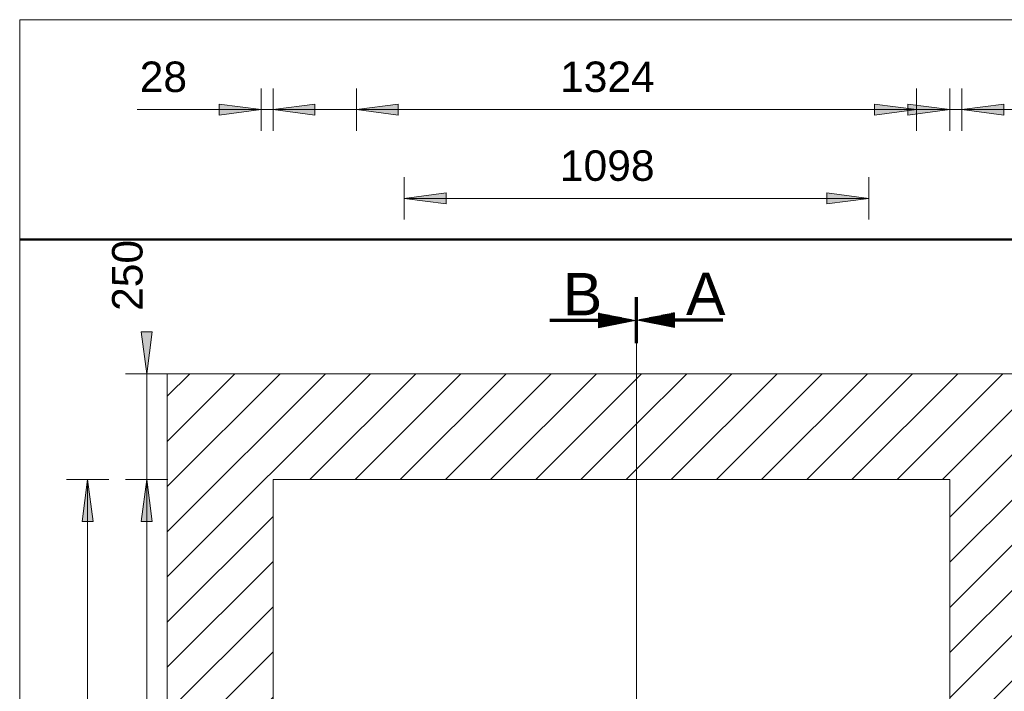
# Model space of a CAD drawing. Extents: x 244 to 994, y 7 to 427.
# Tile 14 of 35: x 484 to 531, y 78 to 110. Entities that reach past the tile are written whole.
import ezdxf
from ezdxf.lldxf.tags import DXFTag

# ---------------------------------------------------------------- set-up
doc = ezdxf.new("R2010")
doc.units = 0
doc.layers.get('0').update_dxf_attribs({"lineweight": 5})
for name, color, linetype, lineweight, true_color in [('7', 6, 'ACAD_ISO10W100', 5, 0xff00ff), ('8_Schraffur', 9, 'Continuous', 5, 0x808080), ('9_Bem', 5, 'Continuous', 5, 0x0000ff)]:
    doc.layers.add(name, color=color, linetype=linetype, lineweight=lineweight, true_color=true_color)
doc.layers.add('9', color=7, linetype='Continuous', lineweight=5)
doc.layers.add('_3d_View_', color=7, linetype='Continuous')
doc.layers.add('X_Geometrie', color=3, linetype='Continuous', lineweight=50, true_color=0x00ff00, plot=False)
doc.styles.get("Standard").update_dxf_attribs({"font": 'arial.ttf'})
tags = doc.linetypes.add('ACAD_ISO10W100', pattern=[18.5, 12, -3, 0.5, -3]).pattern_tags.tags
tags[10:11] = [DXFTag(74, 4), DXFTag(75, 0), DXFTag(340, '0'), DXFTag(46, 1.0), DXFTag(50, 0.0), DXFTag(44, 0.0), DXFTag(45, 0.0)]
tags[8:9] = [DXFTag(74, 4), DXFTag(75, 0), DXFTag(340, '0'), DXFTag(46, 1.0), DXFTag(50, 0.0), DXFTag(44, 0.0), DXFTag(45, 0.0)]
tags[6:7] = [DXFTag(74, 4), DXFTag(75, 0), DXFTag(340, '0'), DXFTag(46, 1.0), DXFTag(50, 0.0), DXFTag(44, 0.0), DXFTag(45, 0.0)]
tags[4:5] = [DXFTag(74, 4), DXFTag(75, 0), DXFTag(340, '0'), DXFTag(46, 1.0), DXFTag(50, 0.0), DXFTag(44, 0.0), DXFTag(45, 0.0)]
tags = doc.linetypes.add('fein_strichliert', pattern=[4, 1, -2, 1]).pattern_tags.tags
tags[8:9] = [DXFTag(74, 4), DXFTag(75, 0), DXFTag(340, '0'), DXFTag(46, 0.0), DXFTag(50, 0.0), DXFTag(44, 0.0), DXFTag(45, 0.0)]
tags[6:7] = [DXFTag(74, 4), DXFTag(75, 0), DXFTag(340, '0'), DXFTag(46, 0.0), DXFTag(50, 0.0), DXFTag(44, 0.0), DXFTag(45, 0.0)]
tags[4:5] = [DXFTag(74, 4), DXFTag(75, 0), DXFTag(340, '0'), DXFTag(46, 0.0), DXFTag(50, 0.0), DXFTag(44, 0.0), DXFTag(45, 0.0)]

# ---------------------------------------------------------------- blocks, each defined once
blk = doc.blocks.new('Schraffur-A05LE0HNBH', base_point=(491.462, 62.163))
at = {"color": 0, "lineweight": -2}
for p, q in [((491.462, 83.553), (501.072, 93.163)), ((491.462, 87.824), (496.801, 93.163)), ((491.462, 92.095), (492.53, 93.163)), ((500.343, 88.163), (505.343, 93.163)), ((504.614, 88.163), (509.614, 93.163)), ((508.885, 88.163), (513.642, 92.92)), ((513.155, 88.163), (513.642, 88.65)), ((491.462, 79.282), (496.462, 84.282)), ((491.462, 75.011), (496.462, 80.011)), ((491.462, 70.74), (495.902, 75.18)), ((491.462, 66.47), (495.902, 70.909)), ((495.826, 66.563), (495.902, 66.639)), ((491.462, 62.199), (495.626, 66.363)), ((495.697, 62.163), (495.902, 62.368))]:
    blk.add_line(p, q, dxfattribs=at)
at = {"color": 0, "linetype": 'fein_strichliert', "lineweight": -2, "ltscale": 0.13}
for p, q in [((491.462, 85.689), (498.936, 93.163)), ((491.462, 89.96), (494.665, 93.163)), ((498.207, 88.163), (503.207, 93.163)), ((502.478, 88.163), (507.478, 93.163)), ((506.749, 88.163), (511.749, 93.163)), ((511.02, 88.163), (513.642, 90.785)), ((491.462, 81.418), (496.462, 86.418)), ((491.462, 77.147), (496.462, 82.147)), ((495.149, 76.563), (496.462, 77.876)), ((491.462, 72.876), (494.949, 76.363)), ((491.462, 68.605), (495.902, 73.045)), ((491.462, 64.334), (495.902, 68.774)), ((493.562, 62.163), (495.902, 64.503))]:
    blk.add_line(p, q, dxfattribs=at)
blk = doc.blocks.new('Schraffur-A05LE0HPBH', base_point=(513.642, 62.163))
at = {"color": 0, "lineweight": -2}
for p, q in [((513.642, 88.65), (518.155, 93.163)), ((513.642, 92.92), (513.884, 93.163)), ((517.426, 88.163), (522.426, 93.163)), ((521.697, 88.163), (526.697, 93.163)), ((525.968, 88.163), (530.968, 93.163)), ((528.462, 86.386), (533.462, 91.386)), ((528.462, 82.115), (533.462, 87.115)), ((528.462, 77.844), (533.462, 82.844)), ((529.022, 74.133), (533.462, 78.573)), ((529.022, 69.862), (533.462, 74.302)), ((529.994, 66.563), (533.462, 70.031)), ((529.022, 65.591), (529.794, 66.363)), ((529.865, 62.163), (533.462, 65.76))]:
    blk.add_line(p, q, dxfattribs=at)
at = {"color": 0, "linetype": 'fein_strichliert', "lineweight": -2, "ltscale": 0.13}
for p, q in [((513.642, 90.785), (516.02, 93.163)), ((515.291, 88.163), (520.291, 93.163)), ((519.562, 88.163), (524.562, 93.163)), ((523.833, 88.163), (528.833, 93.163)), ((528.104, 88.163), (533.104, 93.163)), ((528.462, 84.25), (533.462, 89.25)), ((528.462, 79.979), (533.462, 84.979)), ((529.316, 76.563), (533.462, 80.708)), ((529.022, 71.998), (533.462, 76.438)), ((529.022, 76.268), (529.116, 76.363)), ((529.022, 67.727), (533.462, 72.167)), ((529.022, 63.456), (533.462, 67.896)), ((532, 62.163), (533.462, 63.625))]:
    blk.add_line(p, q, dxfattribs=at)
blk = doc.blocks.new('Blockreferenz-A05LE0HZBH', base_point=(489.362, 29.997))
at = {"layer": '7', "linetype": 'ACAD_ISO10W100', "lineweight": -2, "ltscale": 0.13}
for p, q in [((513.642, 62.163), (513.642, 95.659)), ((489.362, 62.163), (513.642, 62.163)), ((513.642, 29.997), (513.642, 62.163)), ((513.642, 62.163), (535.562, 62.163))]:
    blk.add_line(p, q, dxfattribs=at)
blk = doc.blocks.new('Polygon-A05LE0I3BH', base_point=(484.487, 16.379))
at = {"color": 0, "linetype": 'ByBlock', "lineweight": -2, "ltscale": 0.5}
blk.add_line((484.487, 99.507), (606.448, 99.507), dxfattribs=at)
blk = doc.blocks.new('Polygon-A05LE0I5BH', base_point=(491.462, 31.163))
at = {"color": 0, "linetype": 'ByBlock', "lineweight": -2, "ltscale": 0.13}
for p, q in [((491.462, 31.163), (491.462, 93.163)), ((491.462, 93.163), (533.462, 93.163)), ((533.462, 93.163), (533.462, 31.163)), ((533.462, 31.163), (491.462, 31.163))]:
    blk.add_line(p, q, dxfattribs=at)
blk = doc.blocks.new('Polygon-A05LE0I9BH', base_point=(496.462, 36.163))
at = {"color": 0, "linetype": 'ByBlock', "lineweight": -2, "ltscale": 0.13}
for p, q in [((496.462, 36.163), (496.462, 88.163)), ((496.462, 88.163), (528.462, 88.163)), ((528.462, 88.163), (528.462, 36.163)), ((528.462, 36.163), (496.462, 36.163))]:
    blk.add_line(p, q, dxfattribs=at)
blk = doc.blocks.new('Einzeiliger Text-A05LE0IJBH', base_point=(510.162, 95.922))
at = {"color": 0, "lineweight": -2, "insert": (510.162, 97.922), "char_height": 2, "attachment_point": 1}
blk.add_mtext('{\\fArial;B}', dxfattribs=at)
blk = doc.blocks.new('Einzeiliger Text-A05LE0IXBH', base_point=(515.988, 95.941))
at = {"color": 0, "lineweight": -2, "insert": (515.988, 97.941), "char_height": 2, "attachment_point": 1}
blk.add_mtext('{\\fArial;A}', dxfattribs=at)
blk = doc.blocks.new('Polygon-A05LE0K9BH', base_point=(522.639, 101.185))
at = {"color": 0, "linetype": 'ByBlock', "lineweight": -2, "ltscale": 0.13}
blk.add_solid([(524.622, 101.446), (522.639, 101.185), (522.639, 101.707)], dxfattribs=at)
blk = doc.blocks.new('Polygon-A05LE0KDBH', base_point=(490.233, 86.18))
at = {"color": 0, "linetype": 'ByBlock', "lineweight": -2, "ltscale": 0.13}
blk.add_solid([(490.495, 88.163), (490.756, 86.18), (490.233, 86.18)], dxfattribs=at)
blk = doc.blocks.new('Polygon-A05LE0KHBH', base_point=(526.479, 105.385))
at = {"color": 0, "linetype": 'ByBlock', "lineweight": -2, "ltscale": 0.13}
blk.add_solid([(528.462, 105.646), (526.479, 105.385), (526.479, 105.907)], dxfattribs=at)
blk = doc.blocks.new('Polygon-A05LE0KTBH', base_point=(524.899, 105.385))
at = {"color": 0, "linetype": 'ByBlock', "lineweight": -2, "ltscale": 0.13}
blk.add_solid([(526.882, 105.646), (524.899, 105.385), (524.899, 105.907)], dxfattribs=at)
blk = doc.blocks.new('Polygon-A05LE0L3BH', base_point=(490.233, 86.18))
at = {"color": 0, "linetype": 'ByBlock', "lineweight": -2, "ltscale": 0.13}
blk.add_solid([(490.495, 88.163), (490.756, 86.18), (490.233, 86.18)], dxfattribs=at)
blk = doc.blocks.new('Polygon-A05LE0LDBH', base_point=(490.233, 93.163))
at = {"color": 0, "linetype": 'ByBlock', "lineweight": -2, "ltscale": 0.13}
blk.add_solid([(490.495, 93.163), (490.233, 95.146), (490.756, 95.146)], dxfattribs=at)
blk = doc.blocks.new('Polygon-A05LE0LHBH', base_point=(496.462, 105.385))
at = {"color": 0, "linetype": 'ByBlock', "lineweight": -2, "ltscale": 0.13}
blk.add_solid([(496.462, 105.646), (498.445, 105.907), (498.445, 105.385)], dxfattribs=at)
blk = doc.blocks.new('Polygon-A05LE0M1BH', base_point=(487.434, 86.18))
at = {"color": 0, "linetype": 'ByBlock', "lineweight": -2, "ltscale": 0.13}
blk.add_solid([(487.695, 88.163), (487.956, 86.18), (487.433, 86.18)], dxfattribs=at)
blk = doc.blocks.new('Polygon-A05LE0M5BH', base_point=(493.919, 105.385))
at = {"color": 0, "linetype": 'ByBlock', "lineweight": -2, "ltscale": 0.13}
blk.add_solid([(495.902, 105.646), (493.919, 105.385), (493.919, 105.907)], dxfattribs=at)
blk = doc.blocks.new('Polygon-A05LE0MDBH', base_point=(500.402, 105.385))
at = {"color": 0, "linetype": 'ByBlock', "lineweight": -2, "ltscale": 0.13}
blk.add_solid([(500.402, 105.646), (502.385, 105.907), (502.385, 105.385)], dxfattribs=at)
blk = doc.blocks.new('Polygon-A05LE0MPBH', base_point=(529.022, 105.385))
at = {"color": 0, "linetype": 'ByBlock', "lineweight": -2, "ltscale": 0.13}
blk.add_solid([(529.022, 105.646), (531.005, 105.907), (531.005, 105.385)], dxfattribs=at)
blk = doc.blocks.new('Polygon-A05LE0MZBH', base_point=(502.662, 101.185))
at = {"color": 0, "linetype": 'ByBlock', "lineweight": -2, "ltscale": 0.13}
blk.add_solid([(502.662, 101.446), (504.645, 101.707), (504.645, 101.185)], dxfattribs=at)
blk = doc.blocks.new('3D-Ansicht-Rahmen-A05LE0N7BH', base_point=(484.487, 16.379))
at = {"color": 0, "linetype": 'ByBlock', "lineweight": -2, "ltscale": 0.13}
for p, q in [((484.487, 16.379), (484.487, 109.897)), ((484.487, 109.897), (663.072, 109.897))]:
    blk.add_line(p, q, dxfattribs=at)

msp = doc.modelspace()

# ---------------------------------------------------------------- linework, layer by layer
at = {"ltscale": 0.13}
for p, q in [((513.586, 94.623), (513.586, 96.776)), ((513.586, 94.604), (513.586, 96.758)), ((513.605, 94.623), (513.605, 96.776)), ((513.605, 94.604), (513.605, 96.758)), ((513.623, 94.623), (513.623, 96.776)), ((513.623, 94.604), (513.623, 96.758)), ((513.642, 94.623), (513.642, 96.776)), ((513.642, 94.604), (513.642, 96.758)), ((513.66, 94.604), (513.66, 96.758)), ((513.661, 94.623), (513.661, 96.776)), ((513.679, 94.623), (513.679, 96.776)), ((513.679, 94.604), (513.679, 96.758)), ((513.698, 94.623), (513.698, 96.776)), ((513.698, 94.604), (513.698, 96.758)), ((511.844, 96.027), (511.844, 95.681)), ((511.844, 96.027), (513.586, 95.681)), ((511.844, 96.016), (511.903, 96.016)), ((511.844, 95.997), (511.996, 95.997)), ((511.844, 95.979), (512.09, 95.979)), ((511.844, 95.96), (512.183, 95.96)), ((511.844, 95.941), (512.277, 95.941)), ((511.844, 95.923), (512.37, 95.923)), ((511.844, 95.904), (512.464, 95.904)), ((515.44, 96.046), (513.698, 95.7)), ((515.44, 95.904), (514.727, 95.904)), ((515.44, 95.923), (514.82, 95.923)), ((515.44, 95.941), (514.914, 95.941)), ((515.44, 95.96), (515.007, 95.96)), ((515.44, 95.979), (515.101, 95.979)), ((515.44, 95.997), (515.194, 95.997)), ((515.44, 96.016), (515.288, 96.016)), ((515.44, 96.034), (515.381, 96.034)), ((515.44, 96.046), (515.44, 95.7)), ((509.553, 95.737), (513.305, 95.737)), ((509.553, 95.718), (513.399, 95.718)), ((509.553, 95.7), (513.493, 95.7)), ((509.553, 95.681), (513.586, 95.681)), ((509.553, 95.662), (513.493, 95.662)), ((509.553, 95.644), (513.399, 95.644)), ((509.553, 95.625), (513.305, 95.625)), ((511.844, 95.886), (512.557, 95.886)), ((511.844, 95.867), (512.651, 95.867)), ((511.844, 95.848), (512.744, 95.848)), ((511.844, 95.83), (512.838, 95.83)), ((511.844, 95.811), (512.931, 95.811)), ((511.844, 95.793), (513.025, 95.793)), ((511.844, 95.774), (513.118, 95.774)), ((511.844, 95.755), (513.212, 95.755)), ((511.844, 95.335), (513.586, 95.681)), ((511.844, 95.681), (511.844, 95.335)), ((511.844, 95.607), (513.212, 95.607)), ((511.844, 95.588), (513.118, 95.588)), ((511.844, 95.57), (513.025, 95.57)), ((511.844, 95.551), (512.931, 95.551)), ((511.844, 95.532), (512.838, 95.532)), ((511.844, 95.514), (512.744, 95.514)), ((511.844, 95.495), (512.651, 95.495)), ((511.844, 95.477), (512.557, 95.477)), ((511.844, 95.458), (512.464, 95.458)), ((511.844, 95.439), (512.37, 95.439)), ((511.844, 95.421), (512.277, 95.421)), ((515.44, 95.353), (513.698, 95.7)), ((517.731, 95.7), (513.698, 95.7)), ((517.731, 95.718), (513.791, 95.718)), ((517.731, 95.681), (513.791, 95.681)), ((517.731, 95.737), (513.885, 95.737)), ((517.731, 95.662), (513.885, 95.662)), ((517.731, 95.755), (513.978, 95.755)), ((517.731, 95.644), (513.978, 95.644)), ((515.44, 95.774), (514.072, 95.774)), ((515.44, 95.625), (514.072, 95.625)), ((515.44, 95.793), (514.166, 95.793)), ((515.44, 95.607), (514.166, 95.607)), ((515.44, 95.811), (514.259, 95.811)), ((515.44, 95.588), (514.259, 95.588)), ((515.44, 95.83), (514.353, 95.83)), ((515.44, 95.57), (514.353, 95.57)), ((515.44, 95.848), (514.446, 95.848)), ((515.44, 95.551), (514.446, 95.551)), ((515.44, 95.867), (514.54, 95.867)), ((515.44, 95.532), (514.54, 95.532)), ((515.44, 95.886), (514.633, 95.886)), ((515.44, 95.514), (514.633, 95.514)), ((515.44, 95.495), (514.727, 95.495)), ((515.44, 95.477), (514.82, 95.477)), ((515.44, 95.458), (514.914, 95.458)), ((515.44, 95.439), (515.007, 95.439)), ((515.44, 95.421), (515.101, 95.421)), ((515.44, 95.7), (515.44, 95.353)), ((511.844, 95.402), (512.183, 95.402)), ((511.844, 95.384), (512.09, 95.384)), ((511.844, 95.365), (511.996, 95.365)), ((511.844, 95.346), (511.903, 95.346)), ((515.44, 95.402), (515.194, 95.402)), ((515.44, 95.384), (515.288, 95.384)), ((515.44, 95.365), (515.381, 95.365))]:
    msp.add_line(p, q, dxfattribs=at)
at = {"layer": '9', "color": 1, "lineweight": 5, "ltscale": 0.13, "true_color": 0xff0000}
for p, q in [((495.902, 106.646), (495.902, 104.646)), ((496.462, 106.646), (496.462, 104.646)), ((500.402, 106.646), (500.402, 104.646)), ((526.882, 106.646), (526.882, 104.646)), ((528.462, 106.646), (528.462, 104.646)), ((529.022, 106.646), (529.022, 104.646)), ((493.919, 105.907), (495.902, 105.646)), ((493.919, 105.385), (493.919, 105.907)), ((496.462, 105.646), (498.445, 105.907)), ((498.445, 105.907), (498.445, 105.385)), ((500.402, 105.646), (502.385, 105.907)), ((502.385, 105.907), (502.385, 105.385)), ((524.899, 105.907), (526.882, 105.646)), ((524.899, 105.385), (524.899, 105.907)), ((526.479, 105.385), (526.479, 105.907)), ((526.479, 105.907), (528.462, 105.646)), ((529.022, 105.646), (531.005, 105.907)), ((531.005, 105.907), (531.005, 105.385)), ((500.428, 105.646), (490.035, 105.646)), ((495.902, 105.646), (493.919, 105.385)), ((498.445, 105.385), (496.462, 105.646)), ((502.385, 105.385), (500.402, 105.646)), ((500.402, 105.646), (526.882, 105.646)), ((532.988, 105.646), (522.595, 105.646)), ((526.882, 105.646), (524.899, 105.385)), ((528.462, 105.646), (526.479, 105.385)), ((531.005, 105.385), (529.022, 105.646)), ((502.662, 102.446), (502.662, 100.446)), ((524.622, 102.446), (524.622, 100.446)), ((502.662, 101.446), (504.645, 101.707)), ((504.645, 101.707), (504.645, 101.185)), ((522.639, 101.707), (524.622, 101.446)), ((522.639, 101.185), (522.639, 101.707)), ((502.662, 101.446), (524.622, 101.446)), ((504.645, 101.185), (502.662, 101.446)), ((524.622, 101.446), (522.639, 101.185)), ((490.495, 93.163), (490.233, 95.146)), ((490.233, 95.146), (490.756, 95.146)), ((490.756, 95.146), (490.495, 93.163)), ((489.495, 93.163), (491.495, 93.163)), ((490.495, 73.497), (490.495, 93.163)), ((486.695, 88.163), (488.695, 88.163)), ((487.433, 86.18), (487.695, 88.163)), ((487.695, 62.163), (487.695, 88.163)), ((487.695, 88.163), (487.956, 86.18)), ((490.233, 86.18), (490.495, 88.163)), ((490.233, 86.18), (490.495, 88.163)), ((490.495, 88.163), (490.756, 86.18)), ((490.495, 88.163), (490.756, 86.18)), ((487.956, 86.18), (487.433, 86.18)), ((490.756, 86.18), (490.233, 86.18)), ((490.756, 86.18), (490.233, 86.18))]:
    msp.add_line(p, q, dxfattribs=at)
at = {"layer": '9_Bem', "color": 1, "lineweight": 5, "ltscale": 0.13, "true_color": 0xff0000}
msp.add_line((489.495, 88.163), (491.495, 88.163), dxfattribs=at)

# ---------------------------------------------------------------- block references
at = {"ltscale": 0.13}
for name, p in [('Einzeiliger Text-A05LE0IJBH', (510.162, 95.922)), ('Einzeiliger Text-A05LE0IXBH', (515.988, 95.941)), ('Blockreferenz-A05LE0HZBH', (489.362, 29.997)), ('Polygon-A05LE0I5BH', (491.462, 31.163)), ('Polygon-A05LE0I9BH', (496.462, 36.163))]:
    msp.add_blockref(name, p, dxfattribs=at)
at = {"layer": '8_Schraffur', "color": 3, "ltscale": 0.13, "true_color": 0x00ff00}
for name, p in [('Schraffur-A05LE0HNBH', (491.462, 62.163)), ('Schraffur-A05LE0HPBH', (513.642, 62.163))]:
    msp.add_blockref(name, p, dxfattribs=at)
at = {"layer": '9', "color": 1, "lineweight": 5, "ltscale": 0.13, "true_color": 0xff0000}
for name, p in [('Polygon-A05LE0M5BH', (493.919, 105.385)), ('Polygon-A05LE0LHBH', (496.462, 105.385)), ('Polygon-A05LE0MDBH', (500.402, 105.385)), ('Polygon-A05LE0KTBH', (524.899, 105.385)), ('Polygon-A05LE0KHBH', (526.479, 105.385)), ('Polygon-A05LE0MPBH', (529.022, 105.385)), ('Polygon-A05LE0MZBH', (502.662, 101.185)), ('Polygon-A05LE0K9BH', (522.639, 101.185)), ('Polygon-A05LE0LDBH', (490.233, 93.163)), ('Polygon-A05LE0M1BH', (487.433, 86.18)), ('Polygon-A05LE0KDBH', (490.233, 86.18)), ('Polygon-A05LE0L3BH', (490.233, 86.18))]:
    msp.add_blockref(name, p, dxfattribs=at)
at = {"layer": '_3d_View_', "color": 7, "linetype": 'Continuous', "lineweight": 13}
msp.add_blockref('3D-Ansicht-Rahmen-A05LE0N7BH', (484.487, 16.379), dxfattribs=at)
at = {"layer": 'X_Geometrie', "ltscale": 0.5}
msp.add_blockref('Polygon-A05LE0I3BH', (484.487, 16.379), dxfattribs=at)

# ---------------------------------------------------------------- texts
at = {"layer": '9', "color": 5, "lineweight": 5, "ltscale": 0.13, "true_color": 0x0000ff, "char_height": 1.44, "attachment_point": 1}
for s, insert in [('{\\fArial;28}', (490.16, 107.919)), ('{\\fArial;1324}', (510.033, 107.919)), ('{\\fArial;1098}', (510.025, 103.719))]:
    msp.add_mtext(s, dxfattribs=dict(at, insert=insert))
at = {"layer": '9', "color": 5, "lineweight": 5, "ltscale": 0.13, "true_color": 0x0000ff, "insert": (488.853, 96.13), "char_height": 1.44, "attachment_point": 1, "rotation": 90}
msp.add_mtext('{\\fArial;250}', dxfattribs=at)

doc.saveas('drawing.dxf')
